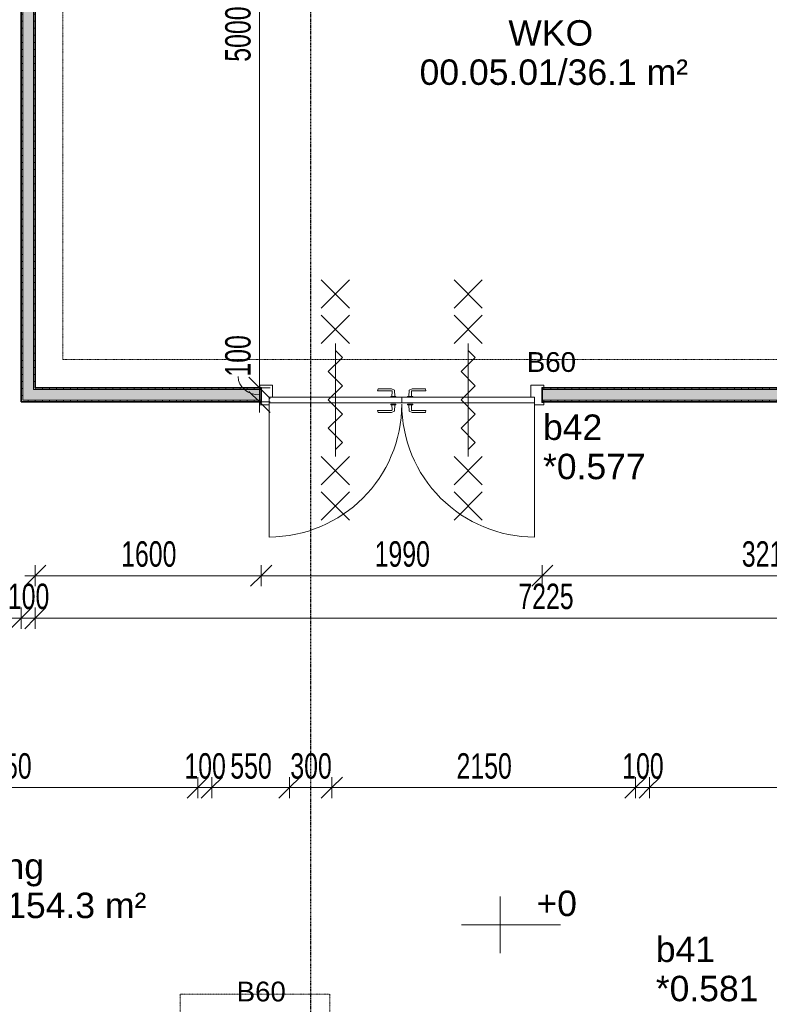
# Model space of a CAD drawing. Header units: millimetres. Extents: x -80560 to 110805, y -11020 to 52719.
# Tile 81 of 152: x 49034 to 54342, y 35387 to 42355. Entities that reach past the tile are written whole.
import ezdxf

# ---------------------------------------------------------------- set-up
doc = ezdxf.new("R2010")
doc.units = ezdxf.units.MM
doc.linetypes.add('CENTER2', pattern=[20, 8, -4, 4, -4])
doc.linetypes.add('DASHDOT2', pattern=[8, 4, -2, 0, -2])
for name, color, linetype, lineweight in [('A-ANNO-DIMS', 211, 'Continuous', 9), ('A-ANNO-DIMS-100', 211, 'Continuous', 9), ('A-ANNO-NOTE', 131, 'Continuous', 18), ('A-AREA-IDEN', 2, 'Continuous', 9), ('A-DETL-GENF', 92, 'Continuous', 18), ('A-DOOR', 31, 'Continuous', 18), ('A-GLAZ', 151, 'Continuous', 18), ('A-GLAZ-IDEN', 152, 'Continuous', 18), ('A-WALL', 113, 'Continuous', 35), ('A-WALL-PATT', 111, 'Continuous', 35), ('G-ANNO-DIMS', 111, 'Continuous', 9), ('I-WALL', 2, 'Continuous', 18), ('S-GRID', 1, 'Continuous', 9)]:
    doc.layers.add(name, color=color, linetype=linetype, lineweight=lineweight)
doc.styles.add('Arial', font='arial.ttf', dxfattribs={"height": 180})
doc.styles.add('Arial_1', font='arial.ttf', dxfattribs={"height": 140})
doc.styles.add('Arial_6', font='arial.ttf', dxfattribs={"width": 0.7, "height": 180})
doc.dimstyles.new('n3o_1_8', dxfattribs={"dimscale": 304.8, "dimtxt": 183.646692, "dimasz": 0.492126, "dimexe": 0.246063, "dimexo": 0.0625, "dimgap": 0.032808, "dimtad": 1, "dimdec": 0, "dimdsep": 46, "dimtxsty": 'Arial_6', "dimblk1": 'OBLIQUE', "dimblk2": 'OBLIQUE', "dimsah": 1, "dimcen": 0.09, "dimdle": 0.246063, "dimazin": 0, "dimtfac": 1, "dimtdec": 4, "dimtix": 1, "dimtmove": 0, "dimatfit": 3, "dimfxl": 0.246063, "dimfxlon": 1, "dimtvp": 1, "dimtolj": 1, "dimtzin": 0, "dimarcsym": 2})
doc.dimstyles.new('n3o_1_8_2', dxfattribs={"dimscale": 304.8, "dimtxt": 183.646692, "dimasz": 0.492126, "dimexe": 0.246063, "dimexo": 0.0625, "dimgap": 0.032808, "dimtad": 1, "dimdec": 0, "dimdsep": 46, "dimtxsty": 'Arial_6', "dimblk1": 'OBLIQUE', "dimblk2": 'OBLIQUE', "dimsah": 1, "dimcen": 0.09, "dimdle": 0.246063, "dimazin": 0, "dimtfac": 1, "dimtdec": 4, "dimtix": 1, "dimtmove": 1, "dimatfit": 3, "dimfxl": 0.246063, "dimfxlon": 1, "dimtvp": 1, "dimtolj": 1, "dimtzin": 0, "dimarcsym": 2})
pattern_1 = [(3e-13, (49044.82, 43794.75), (-2e-13, 50), [])]
pattern_2 = [(90, (52494.82, 39650), (-50, 3e-15), [])]

# ---------------------------------------------------------------- blocks, each defined once
blk = doc.blocks.new('32_n3o_deur_dubbel - 90x139_25_K_930x2_2410x2010_60zs vv_ schopplaat-33397035-DO_00 begane grond')
at = {"layer": 'A-GLAZ'}
for p, q in [((-940, 69.5), (-1005, 69.5)), ((-1005, 69.5), (-1005, 52.5)), ((-1005, 52.5), (-993, 52.5)), ((-993, 52.5), (-993, -52.5)), ((-940, 55.5), (-940, 69.5)), ((-915, -69.5), (-915, 15.5)), ((915, 15.5), (915, -69.5)), ((1005, 69.5), (940, 69.5)), ((940, 69.5), (940, 55.5)), ((993, -52.5), (993, 52.5)), ((993, 52.5), (1005, 52.5)), ((1005, 52.5), (1005, 69.5)), ((-993, -52.5), (-1005, -52.5)), ((-1005, -52.5), (-1005, -69.5)), ((-1005, -69.5), (-915, -69.5)), ((915, -69.5), (1005, -69.5)), ((1005, -52.5), (993, -52.5)), ((1005, -69.5), (1005, -52.5))]:
    blk.add_line(p, q, dxfattribs=at)
blk = doc.blocks.new('30_n3o_deur_dicht - 40mm_draai_60min_zs_LS-31988730-DO_00 begane grond')
at = {"layer": 'A-DOOR'}
for p, q in [((0, 40), (-940, 40)), ((-940, 40), (-940, 0)), ((-940, 0), (0, 0)), ((0, 0), (0, 40))]:
    blk.add_line(p, q, dxfattribs=at)
blk = doc.blocks.new('30_n3o_beslag_deurkruk_met_schild - std-V111-DO_00 begane grond')
at = {"layer": 'A-DOOR'}
for p, q in [((-18.5, 0), (-18.5, -5)), ((18.5, -5), (18.5, 0)), ((-18.5, -5), (18.5, -5)), ((-7.8, -48.4), (-10, -5)), ((12.7, -58), (-7.8, -48.4)), ((10, -5), (8.3, -39.7)), ((108, -58), (12.7, -58)), ((13.3, -45), (111, -45)), ((111, -45), (108, -58))]:
    blk.add_line(p, q, dxfattribs=at)
at = {"layer": 'A-DOOR', "flags": 128}
blk.add_lwpolyline([(8.3, -39.7), (8.6, -41.7), (9.6, -43.4), (11.3, -44.6), (13.3, -45)], dxfattribs=at)
blk = doc.blocks.new('30_n3o_beslag_deurkruk_met_schild - std-V112-DO_00 begane grond')
at = {"layer": 'A-DOOR'}
for p, q in [((18.5, 5), (-18.5, 5)), ((-18.5, 5), (-18.5, 0)), ((-10, 5), (-7.8, 48.4)), ((-7.8, 48.4), (12.7, 58)), ((8.3, 39.7), (10, 5)), ((12.7, 58), (108, 58)), ((111, 45), (13.3, 45)), ((18.5, 0), (18.5, 5)), ((108, 58), (111, 45)), ((-18.5, 0), (18.5, 0))]:
    blk.add_line(p, q, dxfattribs=at)
at = {"layer": 'A-DOOR', "flags": 128}
blk.add_lwpolyline([(13.3, 45), (11.3, 44.6), (9.6, 43.4), (8.6, 41.7), (8.3, 39.7)], dxfattribs=at)
blk = doc.blocks.new('00_n3o_symbool_swingangle - std-28978670-DO_00 begane grond')
at = {"layer": 'A-DOOR'}
blk.add_line((-415, -10), (-415, -950), dxfattribs=at)
blk.add_arc((-415, -10), 940, 270, 0, dxfattribs=at)
blk = doc.blocks.new('30_n3o_deur_dicht - 40mm_draai_60min_zs_RS-31988739-DO_00 begane grond')
at = {"layer": 'A-DOOR'}
for p, q in [((0, 40), (-940, 40)), ((-940, 40), (-940, 0)), ((-940, 0), (0, 0)), ((0, 0), (0, 40))]:
    blk.add_line(p, q, dxfattribs=at)
blk = doc.blocks.new('30_n3o_beslag_deurkruk_met_schild - std-887349-DO_00 begane grond')
at = {"layer": 'A-DOOR'}
for p, q in [((18.5, 5), (-18.5, 5)), ((-18.5, 5), (-18.5, 0)), ((-10, 5), (-7.8, 48.4)), ((-7.8, 48.4), (12.7, 58)), ((8.3, 39.7), (10, 5)), ((12.7, 58), (108, 58)), ((111, 45), (13.3, 45)), ((18.5, 0), (18.5, 5)), ((108, 58), (111, 45))]:
    blk.add_line(p, q, dxfattribs=at)
at = {"layer": 'A-DOOR', "flags": 128}
blk.add_lwpolyline([(13.3, 45), (11.3, 44.6), (9.6, 43.4), (8.6, 41.7), (8.3, 39.7)], dxfattribs=at)
blk = doc.blocks.new('30_n3o_beslag_deurkruk_met_schild - std-875116-DO_00 begane grond')
at = {"layer": 'A-DOOR'}
for p, q in [((18.5, 0), (-18.5, 0)), ((-18.5, 0), (-18.5, -5)), ((18.5, -5), (18.5, 0)), ((-18.5, -5), (18.5, -5)), ((-7.8, -48.4), (-10, -5)), ((12.7, -58), (-7.8, -48.4)), ((10, -5), (8.3, -39.7)), ((108, -58), (12.7, -58)), ((13.3, -45), (111, -45)), ((111, -45), (108, -58))]:
    blk.add_line(p, q, dxfattribs=at)
at = {"layer": 'A-DOOR', "flags": 128}
blk.add_lwpolyline([(8.3, -39.7), (8.6, -41.7), (9.6, -43.4), (11.3, -44.6), (13.3, -45)], dxfattribs=at)
blk = doc.blocks.new('00_n3o_symbool_swingangle - std-31791499-DO_00 begane grond')
at = {"layer": 'A-DOOR'}
blk.add_line((-415, 10), (-415, 950), dxfattribs=at)
blk.add_arc((-415, 10), 940, 360, 90, dxfattribs=at)
blk = doc.blocks.new('01_n3o_symbool_lijn_met_tekst - brandwerend_B60-33385699-DO_00 begane grond')
at = {"layer": 'A-DETL-GENF', "color": 3, "linetype": 'DASHDOT2'}
blk.add_line((0, 0), (2775, 0), dxfattribs=at)
blk = doc.blocks.new('01_n3o_symbool_lijn_met_tekst - brandwerend_B60-34106755-DO_00 begane grond')
at = {"layer": 'A-DETL-GENF', "color": 3, "linetype": 'DASHDOT2'}
blk.add_line((0, 0), (1060, 0), dxfattribs=at)
blk = doc.blocks.new('01_n3o_symbool_lijn_met_tekst - brandwerend_B60-33397361-DO_00 begane grond')
at = {"layer": 'A-DETL-GENF', "color": 3, "linetype": 'DASHDOT2'}
blk.add_line((0, 0), (7850, 0), dxfattribs=at)
blk = doc.blocks.new('01_n3o_symbool_lijn_met_tekst - brandwerend_B60-33397399-DO_00 begane grond')
at = {"layer": 'A-DETL-GENF', "color": 3, "linetype": 'DASHDOT2'}
blk.add_line((0, 0), (6830, 0), dxfattribs=at)
blk = doc.blocks.new('DIMBLOCK215-DO_00 begane grond')
at = {"layer": 'A-ANNO-DIMS-100'}
for p, q in [((47844.8, 38120.8), (47919.8, 38195.8)), ((47844.8, 38195.8), (47844.8, 38045.8)), ((47844.8, 38120.8), (47844.8, 38195.8)), ((49044.8, 38120.8), (49119.8, 38195.8)), ((49044.8, 38195.8), (49044.8, 38045.8)), ((49044.8, 38120.8), (49044.8, 38195.8)), ((47844.8, 38120.8), (47769.8, 38045.8)), ((47844.8, 38120.8), (49044.8, 38120.8)), ((49044.8, 38120.8), (48969.8, 38045.8))]:
    blk.add_line(p, q, dxfattribs=at)
at = {"layer": 'A-ANNO-DIMS-100', "color": 0, "insert": (48252.7, 38364.5), "char_height": 180, "width": 461.094, "attachment_point": 1, "line_spacing_factor": 0.941778, "style": 'Arial_6'}
blk.add_mtext('1200', dxfattribs=at)
blk = doc.blocks.new('_Oblique')
at = {"color": 0, "linetype": 'ByBlock', "lineweight": -2}
blk.add_line((-0.5, -0.5), (0.5, 0.5), dxfattribs=at)
blk = doc.blocks.new('DIMBLOCK216-DO_00 begane grond')
at = {"layer": 'A-ANNO-DIMS-100'}
for p, q in [((49044.8, 38120.8), (49119.8, 38195.8)), ((49044.8, 38195.8), (49044.8, 38045.8)), ((49044.8, 38120.8), (49044.8, 38195.8)), ((49144.8, 38120.8), (49219.8, 38195.8)), ((49144.8, 38195.8), (49144.8, 38045.8)), ((49144.8, 38120.8), (49144.8, 38195.8)), ((49044.8, 38120.8), (48969.8, 38045.8)), ((49044.8, 38120.8), (49144.8, 38120.8)), ((49144.8, 38120.8), (49069.8, 38045.8))]:
    blk.add_line(p, q, dxfattribs=at)
at = {"layer": 'A-ANNO-DIMS-100', "color": 0, "insert": (48950.7, 38364.5), "char_height": 180, "width": 345.821, "attachment_point": 1, "line_spacing_factor": 0.941778, "style": 'Arial_6'}
blk.add_mtext('100', dxfattribs=at)
blk = doc.blocks.new('DIMBLOCK217-DO_00 begane grond')
at = {"layer": 'A-ANNO-DIMS-100'}
for p, q in [((49144.8, 38120.8), (49219.8, 38195.8)), ((49144.8, 38195.8), (49144.8, 38045.8)), ((49144.8, 38120.8), (49144.8, 38195.8)), ((56369.8, 38120.8), (56444.8, 38195.8)), ((56369.8, 38195.8), (56369.8, 38045.8)), ((56369.8, 38120.8), (56369.8, 38195.8)), ((49144.8, 38120.8), (49069.8, 38045.8)), ((49144.8, 38120.8), (56369.8, 38120.8)), ((56369.8, 38120.8), (56294.8, 38045.8))]:
    blk.add_line(p, q, dxfattribs=at)
at = {"layer": 'A-ANNO-DIMS-100', "color": 0, "insert": (52565.2, 38364.5), "char_height": 180, "width": 461.094, "attachment_point": 1, "line_spacing_factor": 0.941778, "style": 'Arial_6'}
blk.add_mtext('7225', dxfattribs=at)
blk = doc.blocks.new('Spot Elevations - default-305554-DO_00 begane grond')
at = {"layer": 'G-ANNO-DIMS'}
for p, q in [((0, 2), (0, -2)), ((4.277, 0), (-2.723, 0))]:
    blk.add_line(p, q, dxfattribs=at)
blk = doc.blocks.new('DIMBLOCK283-DO_00 begane grond')
at = {"layer": 'A-ANNO-DIMS-100'}
for p, q in [((50733, 39750), (50658, 39825)), ((50658, 39750), (50808, 39750)), ((50733, 39750), (50658, 39750)), ((50733, 39650), (50658, 39725)), ((50733, 39575), (50733, 39750)), ((50733, 39750), (50808, 39675)), ((50658, 39650), (50808, 39650)), ((50733, 39650), (50658, 39650)), ((50733, 39650), (50808, 39575))]:
    blk.add_line(p, q, dxfattribs=at)
blk.add_ellipse((50733, 39829.3), major_axis=(151.3, 0), ratio=0.854605, start_param=3.141593, end_param=4.712389, dxfattribs=at)
at = {"layer": 'A-ANNO-DIMS-100', "color": 0, "insert": (50489.3, 39829.3), "char_height": 180, "width": 345.821, "attachment_point": 1, "rotation": 90, "line_spacing_factor": 0.941778, "style": 'Arial_6'}
blk.add_mtext('100', dxfattribs=at)
blk = doc.blocks.new('DIMBLOCK284-DO_00 begane grond')
at = {"layer": 'A-ANNO-DIMS-100'}
for p, q in [((50733, 44750), (50658, 44825)), ((50658, 44750), (50808, 44750)), ((50733, 44750), (50658, 44750)), ((50733, 39750), (50733, 44750)), ((50733, 44750), (50808, 44675)), ((50733, 39750), (50658, 39825)), ((50658, 39750), (50808, 39750)), ((50733, 39750), (50658, 39750)), ((50733, 39750), (50808, 39675))]:
    blk.add_line(p, q, dxfattribs=at)
at = {"layer": 'A-ANNO-DIMS-100', "color": 0, "insert": (50489.3, 42057.9), "char_height": 180, "width": 461.094, "attachment_point": 1, "rotation": 90, "line_spacing_factor": 0.941778, "style": 'Arial_6'}
blk.add_mtext('5000', dxfattribs=at)
blk = doc.blocks.new('DIMBLOCK300-DO_00 begane grond')
at = {"layer": 'A-ANNO-DIMS-100'}
for p, q in [((47544.8, 36920.8), (47619.8, 36995.8)), ((47544.8, 36845.8), (47544.8, 36995.8)), ((50294.8, 36920.8), (50369.8, 36995.8)), ((50294.8, 36845.8), (50294.8, 36995.8)), ((47544.8, 36920.8), (47469.8, 36845.8)), ((47544.8, 36920.8), (50294.8, 36920.8)), ((47544.8, 36920.8), (47544.8, 36845.8)), ((50294.8, 36920.8), (50219.8, 36845.8)), ((50294.8, 36920.8), (50294.8, 36845.8))]:
    blk.add_line(p, q, dxfattribs=at)
at = {"layer": 'A-ANNO-DIMS-100', "color": 0, "insert": (48727.7, 37164.5), "char_height": 180, "width": 461.094, "attachment_point": 1, "line_spacing_factor": 0.941778, "style": 'Arial_6'}
blk.add_mtext('2750', dxfattribs=at)
blk = doc.blocks.new('DIMBLOCK301-DO_00 begane grond')
at = {"layer": 'A-ANNO-DIMS-100'}
for p, q in [((50294.8, 36920.8), (50369.8, 36995.8)), ((50294.8, 36845.8), (50294.8, 36995.8)), ((50394.8, 36920.8), (50469.8, 36995.8)), ((50394.8, 36845.8), (50394.8, 36995.8)), ((50294.8, 36920.8), (50219.8, 36845.8)), ((50294.8, 36920.8), (50394.8, 36920.8)), ((50294.8, 36920.8), (50294.8, 36845.8)), ((50394.8, 36920.8), (50319.8, 36845.8)), ((50394.8, 36920.8), (50394.8, 36845.8))]:
    blk.add_line(p, q, dxfattribs=at)
at = {"layer": 'A-ANNO-DIMS-100', "color": 0, "insert": (50200.7, 37164.5), "char_height": 180, "width": 345.821, "attachment_point": 1, "line_spacing_factor": 0.941778, "style": 'Arial_6'}
blk.add_mtext('100', dxfattribs=at)
blk = doc.blocks.new('DIMBLOCK302-DO_00 begane grond')
at = {"layer": 'A-ANNO-DIMS-100'}
for p, q in [((50394.8, 36920.8), (50469.8, 36995.8)), ((50394.8, 36845.8), (50394.8, 36995.8)), ((50944.8, 36920.8), (51019.8, 36995.8)), ((50944.8, 36845.8), (50944.8, 36995.8)), ((50394.8, 36920.8), (50319.8, 36845.8)), ((50394.8, 36920.8), (50944.8, 36920.8)), ((50394.8, 36920.8), (50394.8, 36845.8)), ((50944.8, 36920.8), (50869.8, 36845.8)), ((50944.8, 36920.8), (50944.8, 36845.8))]:
    blk.add_line(p, q, dxfattribs=at)
at = {"layer": 'A-ANNO-DIMS-100', "color": 0, "insert": (50525.7, 37164.5), "char_height": 180, "width": 345.821, "attachment_point": 1, "line_spacing_factor": 0.941778, "style": 'Arial_6'}
blk.add_mtext('550', dxfattribs=at)
blk = doc.blocks.new('DIMBLOCK303-DO_00 begane grond')
at = {"layer": 'A-ANNO-DIMS-100'}
for p, q in [((50944.8, 36920.8), (51019.8, 36995.8)), ((50944.8, 36845.8), (50944.8, 36995.8)), ((51244.8, 36920.8), (51319.8, 36995.8)), ((51244.8, 36845.8), (51244.8, 36995.8)), ((50944.8, 36920.8), (50869.8, 36845.8)), ((50944.8, 36920.8), (51244.8, 36920.8)), ((50944.8, 36920.8), (50944.8, 36845.8)), ((51244.8, 36920.8), (51169.8, 36845.8)), ((51244.8, 36920.8), (51244.8, 36845.8))]:
    blk.add_line(p, q, dxfattribs=at)
at = {"layer": 'A-ANNO-DIMS-100', "color": 0, "insert": (50950.7, 37164.5), "char_height": 180, "width": 345.821, "attachment_point": 1, "line_spacing_factor": 0.941778, "style": 'Arial_6'}
blk.add_mtext('300', dxfattribs=at)
blk = doc.blocks.new('DIMBLOCK304-DO_00 begane grond')
at = {"layer": 'A-ANNO-DIMS-100'}
for p, q in [((51244.8, 36920.8), (51319.8, 36995.8)), ((51244.8, 36845.8), (51244.8, 36995.8)), ((53394.8, 36920.8), (53469.8, 36995.8)), ((53394.8, 36845.8), (53394.8, 36995.8)), ((51244.8, 36920.8), (51169.8, 36845.8)), ((51244.8, 36920.8), (53394.8, 36920.8)), ((51244.8, 36920.8), (51244.8, 36845.8)), ((53394.8, 36920.8), (53319.8, 36845.8)), ((53394.8, 36920.8), (53394.8, 36845.8))]:
    blk.add_line(p, q, dxfattribs=at)
at = {"layer": 'A-ANNO-DIMS-100', "color": 0, "insert": (52127.7, 37164.5), "char_height": 180, "width": 461.094, "attachment_point": 1, "line_spacing_factor": 0.941778, "style": 'Arial_6'}
blk.add_mtext('2150', dxfattribs=at)
blk = doc.blocks.new('DIMBLOCK305-DO_00 begane grond')
at = {"layer": 'A-ANNO-DIMS-100'}
for p, q in [((53394.8, 36920.8), (53469.8, 36995.8)), ((53394.8, 36845.8), (53394.8, 36995.8)), ((53494.8, 36920.8), (53569.8, 36995.8)), ((53494.8, 36845.8), (53494.8, 36995.8)), ((53394.8, 36920.8), (53319.8, 36845.8)), ((53394.8, 36920.8), (53494.8, 36920.8)), ((53394.8, 36920.8), (53394.8, 36845.8)), ((53494.8, 36920.8), (53419.8, 36845.8)), ((53494.8, 36920.8), (53494.8, 36845.8))]:
    blk.add_line(p, q, dxfattribs=at)
at = {"layer": 'A-ANNO-DIMS-100', "color": 0, "insert": (53300.7, 37164.5), "char_height": 180, "width": 345.821, "attachment_point": 1, "line_spacing_factor": 0.941778, "style": 'Arial_6'}
blk.add_mtext('100', dxfattribs=at)
blk = doc.blocks.new('DIMBLOCK306-DO_00 begane grond')
at = {"layer": 'A-ANNO-DIMS-100'}
for p, q in [((53494.8, 36920.8), (53569.8, 36995.8)), ((53494.8, 36845.8), (53494.8, 36995.8)), ((55944.8, 36920.8), (56019.8, 36995.8)), ((55944.8, 36995.8), (55944.8, 36845.8)), ((55944.8, 36920.8), (55944.8, 36995.8)), ((53494.8, 36920.8), (53419.8, 36845.8)), ((53494.8, 36920.8), (55944.8, 36920.8)), ((53494.8, 36920.8), (53494.8, 36845.8)), ((55944.8, 36920.8), (55869.8, 36845.8))]:
    blk.add_line(p, q, dxfattribs=at)
at = {"layer": 'A-ANNO-DIMS-100', "color": 0, "insert": (54527.7, 37164.5), "char_height": 180, "width": 461.094, "attachment_point": 1, "line_spacing_factor": 0.941778, "style": 'Arial_6'}
blk.add_mtext('2450', dxfattribs=at)
blk = doc.blocks.new('DIMBLOCK331-DO_00 begane grond')
at = {"layer": 'A-ANNO-DIMS-100'}
for p, q in [((49144.8, 38420.8), (49219.8, 38495.8)), ((49144.8, 38495.8), (49144.8, 38345.8)), ((49144.8, 38420.8), (49144.8, 38495.8)), ((50744.8, 38420.8), (50819.8, 38495.8)), ((50744.8, 38495.8), (50744.8, 38345.8)), ((50744.8, 38420.8), (50744.8, 38495.8)), ((49069.8, 38420.8), (50744.8, 38420.8)), ((49144.8, 38420.8), (49069.8, 38345.8)), ((50744.8, 38420.8), (50669.8, 38345.8))]:
    blk.add_line(p, q, dxfattribs=at)
at = {"layer": 'A-ANNO-DIMS-100', "color": 0, "insert": (49752.7, 38664.5), "char_height": 180, "width": 461.094, "attachment_point": 1, "line_spacing_factor": 0.941778, "style": 'Arial_6'}
blk.add_mtext('1600', dxfattribs=at)
blk = doc.blocks.new('DIMBLOCK332-DO_00 begane grond')
at = {"layer": 'A-ANNO-DIMS-100'}
for p, q in [((50744.8, 38420.8), (50819.8, 38495.8)), ((50744.8, 38495.8), (50744.8, 38345.8)), ((50744.8, 38420.8), (50744.8, 38495.8)), ((52734.8, 38420.8), (52809.8, 38495.8)), ((52734.8, 38495.8), (52734.8, 38345.8)), ((52734.8, 38420.8), (52734.8, 38495.8)), ((50744.8, 38420.8), (50669.8, 38345.8)), ((50744.8, 38420.8), (52734.8, 38420.8)), ((52734.8, 38420.8), (52659.8, 38345.8))]:
    blk.add_line(p, q, dxfattribs=at)
at = {"layer": 'A-ANNO-DIMS-100', "color": 0, "insert": (51547.7, 38664.5), "char_height": 180, "width": 461.094, "attachment_point": 1, "line_spacing_factor": 0.941778, "style": 'Arial_6'}
blk.add_mtext('1990', dxfattribs=at)
blk = doc.blocks.new('DIMBLOCK333-DO_00 begane grond')
at = {"layer": 'A-ANNO-DIMS-100'}
for p, q in [((52734.8, 38420.8), (52809.8, 38495.8)), ((52734.8, 38495.8), (52734.8, 38345.8)), ((52734.8, 38420.8), (52734.8, 38495.8)), ((55944.8, 38420.8), (56019.8, 38495.8)), ((55944.8, 38495.8), (55944.8, 38345.8)), ((55944.8, 38420.8), (55944.8, 38495.8)), ((52734.8, 38420.8), (52659.8, 38345.8)), ((52734.8, 38420.8), (56019.8, 38420.8)), ((55944.8, 38420.8), (55869.8, 38345.8))]:
    blk.add_line(p, q, dxfattribs=at)
at = {"layer": 'A-ANNO-DIMS-100', "color": 0, "insert": (54147.7, 38664.5), "char_height": 180, "width": 461.094, "attachment_point": 1, "line_spacing_factor": 0.941778, "style": 'Arial_6'}
blk.add_mtext('3210', dxfattribs=at)

msp = doc.modelspace()

# ---------------------------------------------------------------- hatches: boundary and pattern name
at = {"layer": 'A-WALL-PATT', "lineweight": 18}
h = msp.add_hatch(dxfattribs=at)
h.set_pattern_fill('FP_35', color=256, angle=90, style=0, pattern_type=2)
h.set_pattern_definition(pattern_1)
h.paths.add_polyline_path([(49044.8, 39662.5), (49057.3, 39662.5), (49057.3, 45309), (49044.8, 45309), (49044.8, 39750)], flags=0)
h.paths.add_polyline_path([(49057.3, 47299), (49057.3, 47839.5), (49044.8, 47839.5), (49044.8, 47299)], flags=0)
at = {"layer": 'A-WALL-PATT', "lineweight": 5}
h = msp.add_hatch(color=256, dxfattribs=at)
h.paths.add_polyline_path([(49057.3, 39737.5), (49132.3, 39737.5), (49132.3, 45309), (49057.3, 45309), (49057.3, 39750)], flags=0)
h.paths.add_polyline_path([(49057.3, 47299), (49132.3, 47299), (49132.3, 47839.5), (49057.3, 47839.5), (49057.3, 47581.1)], flags=0)
at = {"layer": 'A-WALL-PATT', "lineweight": 18}
h = msp.add_hatch(dxfattribs=at)
h.set_pattern_fill('FP_35', color=256, angle=90, style=0, pattern_type=2)
h.set_pattern_definition(pattern_1)
h.paths.add_polyline_path([(49132.3, 39750), (49144.8, 39750), (49144.8, 44762.5), (49132.3, 44762.5), (49132.3, 41582.3)], flags=0)
h.paths.add_polyline_path([(49144.8, 44837.5), (49144.8, 45309), (49132.3, 45309), (49132.3, 44837.5)], flags=0)
h.paths.add_polyline_path([(49144.8, 47299), (49144.8, 47839.5), (49132.3, 47839.5), (49132.3, 47299)], flags=0)
at = {"layer": 'A-WALL-PATT', "lineweight": 5}
h = msp.add_hatch(color=256, dxfattribs=at)
h.paths.add_polyline_path([(49057.3, 39662.5), (50744.8, 39662.5), (50744.8, 39737.5), (49057.3, 39737.5)], flags=0)
h.paths.add_polyline_path([(53629.4, 39662.5), (55944.8, 39662.5), (55944.8, 39737.5), (52734.8, 39737.5), (52734.8, 39662.5)], flags=0)
at = {"layer": 'A-WALL-PATT', "lineweight": 18}
h = msp.add_hatch(dxfattribs=at)
h.set_pattern_fill('FP_123', color=256, angle=90, style=0, pattern_type=2)
h.set_pattern_definition(pattern_2)
h.paths.add_polyline_path([(53629.4, 39737.5), (55944.8, 39737.5), (55944.8, 39750), (52734.8, 39750), (52734.8, 39737.5)], flags=0)
h.paths.add_polyline_path([(49132.3, 39737.5), (50744.8, 39737.5), (50744.8, 39750), (49132.3, 39750)], flags=0)
h = msp.add_hatch(dxfattribs=at)
h.set_pattern_fill('FP_123', color=256, angle=90, style=0, pattern_type=2)
h.set_pattern_definition(pattern_2)
h.paths.add_polyline_path([(53629.4, 39650), (55944.8, 39650), (55944.8, 39662.5), (52734.8, 39662.5), (52734.8, 39650)], flags=0)
h.paths.add_polyline_path([(49044.8, 39650), (50744.8, 39650), (50744.8, 39662.5), (49044.8, 39662.5)], flags=0)

# ---------------------------------------------------------------- linework, layer by layer
at = {"layer": 'A-ANNO-NOTE', "lineweight": 9}
for p, q in [((51369.8, 40514.5), (51169.8, 40314.5)), ((51169.8, 40514.5), (51369.8, 40314.5)), ((52309.8, 40514.5), (52109.8, 40314.5)), ((52109.8, 40514.5), (52309.8, 40314.5)), ((51369.8, 40264.5), (51169.8, 40064.5)), ((51169.8, 40264.5), (51369.8, 40064.5)), ((52309.8, 40264.5), (52109.8, 40064.5)), ((52109.8, 40264.5), (52309.8, 40064.5)), ((51269.8, 40064.5), (51269.8, 39264.5)), ((51269.8, 40064.5), (51269.8, 39264.5)), ((51319.9, 39964.8), (51269.8, 40014.8)), ((52209.8, 40064.5), (52209.8, 39264.5)), ((52209.8, 40064.5), (52209.8, 39264.5)), ((52259.9, 39964.8), (52209.8, 40014.8)), ((51219.8, 39864.7), (51319.9, 39964.8)), ((52159.8, 39864.7), (52259.9, 39964.8)), ((51319.9, 39764.6), (51219.8, 39864.7)), ((52259.9, 39764.6), (52159.8, 39864.7)), ((51219.8, 39664.5), (51319.9, 39764.6)), ((52159.8, 39664.5), (52259.9, 39764.6)), ((51219.8, 39664.5), (51319.9, 39564.4)), ((52159.8, 39664.5), (52259.9, 39564.4)), ((51319.9, 39564.4), (51219.8, 39464.3)), ((52259.9, 39564.4), (52159.8, 39464.3)), ((51219.8, 39464.3), (51319.9, 39364.2)), ((52159.8, 39464.3), (52259.9, 39364.2)), ((51319.9, 39364.2), (51269.8, 39314.2)), ((52259.9, 39364.2), (52209.8, 39314.2)), ((51369.8, 39064.5), (51169.8, 39264.5)), ((51169.8, 39064.5), (51369.8, 39264.5)), ((52309.8, 39064.5), (52109.8, 39264.5)), ((52109.8, 39064.5), (52309.8, 39264.5)), ((51369.8, 38814.5), (51169.8, 39014.5)), ((51169.8, 38814.5), (51369.8, 39014.5)), ((52309.8, 38814.5), (52109.8, 39014.5)), ((52109.8, 38814.5), (52309.8, 39014.5))]:
    msp.add_line(p, q, dxfattribs=at)
at = {"layer": 'A-WALL', "lineweight": 18}
for p, q in [((49057.3, 45309), (49057.3, 39662.5)), ((49132.3, 44762.5), (49132.3, 39737.5)), ((49132.3, 39737.5), (50744.8, 39737.5)), ((52734.8, 39737.5), (55944.8, 39737.5)), ((49057.3, 39662.5), (50744.8, 39662.5)), ((52734.8, 39662.5), (55944.8, 39662.5))]:
    msp.add_line(p, q, dxfattribs=at)
at = {"layer": 'I-WALL', "lineweight": 35}
for p, q in [((49044.8, 45309), (49044.8, 39650)), ((49144.8, 39750), (49144.8, 44750)), ((50744.8, 39750), (49144.8, 39750)), ((50744.8, 39650), (50744.8, 39750)), ((56369.8, 39750), (52734.8, 39750)), ((52734.8, 39750), (52734.8, 39650)), ((49044.8, 39650), (50744.8, 39650)), ((52734.8, 39650), (55944.8, 39650))]:
    msp.add_line(p, q, dxfattribs=at)
at = {"layer": 'S-GRID', "linetype": 'CENTER2', "lineweight": 25}
msp.add_line((51094.8, 4383.3), (51094.8, 52119.1), dxfattribs=at)

# ---------------------------------------------------------------- block references
at = {"layer": 'A-DETL-GENF', "color": 3, "linetype": 'DASHDOT2', "rotation": 90}
for name, p in [('01_n3o_symbool_lijn_met_tekst - brandwerend_B60-33397361-DO_00 begane grond', (49339.8, 39950)), ('01_n3o_symbool_lijn_met_tekst - brandwerend_B60-33385699-DO_00 begane grond', (50169.8, 32685)), ('01_n3o_symbool_lijn_met_tekst - brandwerend_B60-33385699-DO_00 begane grond', (51229.8, 32685))]:
    msp.add_blockref(name, p, dxfattribs=at)
at = {"layer": 'A-DETL-GENF', "color": 3, "linetype": 'DASHDOT2'}
for name, p in [('01_n3o_symbool_lijn_met_tekst - brandwerend_B60-33397399-DO_00 begane grond', (49339.8, 39950)), ('01_n3o_symbool_lijn_met_tekst - brandwerend_B60-34106755-DO_00 begane grond', (50169.8, 35460))]:
    msp.add_blockref(name, p, dxfattribs=at)
at = {"layer": 'A-DOOR', "rotation": 180}
for name, p in [('30_n3o_beslag_deurkruk_met_schild - std-V111-DO_00 begane grond', (51679.8, 39684.5)), ('30_n3o_deur_dicht - 40mm_draai_60min_zs_LS-31988730-DO_00 begane grond', (50799.8, 39684.5)), ('30_n3o_deur_dicht - 40mm_draai_60min_zs_RS-31988739-DO_00 begane grond', (51739.8, 39684.5)), ('30_n3o_beslag_deurkruk_met_schild - std-V112-DO_00 begane grond', (51679.8, 39634.5)), ('00_n3o_symbool_swingangle - std-31791499-DO_00 begane grond', (52264.8, 39644.5))]:
    msp.add_blockref(name, p, dxfattribs=at)
at = {"layer": 'A-DOOR'}
for name, p in [('30_n3o_beslag_deurkruk_met_schild - std-887349-DO_00 begane grond', (51799.8, 39684.5)), ('00_n3o_symbool_swingangle - std-28978670-DO_00 begane grond', (51214.8, 39644.5)), ('30_n3o_beslag_deurkruk_met_schild - std-875116-DO_00 begane grond', (51799.8, 39634.5))]:
    msp.add_blockref(name, p, dxfattribs=at)
at = {"layer": 'A-GLAZ', "rotation": 180}
msp.add_blockref('32_n3o_deur_dubbel - 90x139_25_K_930x2_2410x2010_60zs vv_ schopplaat-33397035-DO_00 begane grond', (51739.8, 39700), dxfattribs=at)
at = {"layer": 'G-ANNO-DIMS', "xscale": 99.99999999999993, "yscale": 99.99999999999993, "zscale": 99.99999999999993}
msp.add_blockref('Spot Elevations - default-305554-DO_00 begane grond', (52436, 35949.8), dxfattribs=at)

# ---------------------------------------------------------------- texts
at = {"layer": 'A-ANNO-NOTE', "color": 3, "linetype": 'DASHDOT2', "char_height": 140, "width": 408.861, "attachment_point": 1, "style": 'Arial_1'}
for insert in [(52625.6, 40002.8), (50570.6, 35548)]:
    msp.add_mtext('B60', dxfattribs=dict(at, insert=insert))
at = {"layer": 'A-AREA-IDEN', "char_height": 180, "attachment_point": 1, "style": 'Arial'}
for s, insert, width in [('WKO', (52494.4, 42352), 737.552), ('00.05.01/36.1 m²', (51866, 42074.2), 2260.759), ('Gang', (48591.6, 36455.2), 729.536), ('00.01.00/154.3 m²', (47890.4, 36177.4), 2429.113)]:
    msp.add_mtext(s, dxfattribs=dict(at, insert=insert, width=width))
at = {"layer": 'A-GLAZ-IDEN', "lineweight": 9, "char_height": 180, "attachment_point": 1, "style": 'Arial'}
for s, insert, width in [('b42', (52740, 39561.5), 505.063), ('*0.577', (52740, 39283.7), 865.822), ('b41', (53538.7, 35867.1), 505.063), ('*0.581', (53538.7, 35589.3), 865.822)]:
    msp.add_mtext(s, dxfattribs=dict(at, insert=insert, width=width))
at = {"layer": 'G-ANNO-DIMS', "insert": (52693.7, 36191.9), "char_height": 180, "width": 341.564, "attachment_point": 1, "line_spacing_factor": 0.941778, "style": 'Arial'}
msp.add_mtext('+0', dxfattribs=at)

# ---------------------------------------------------------------- dimensions: what is measured, and where the dimension line sits
at = {"layer": 'A-ANNO-DIMS'}
dim = msp.add_linear_dim(base=(50733, 44750), p1=(50658, 39750), p2=(50658, 44750), angle=90, dimstyle='n3o_1_8', override={"dimpost": '<>', "dimfxl": 5000}, dxfattribs=at)
dim.commit()
dim.dimension.update_dxf_attribs({"geometry": 'DIMBLOCK284-DO_00 begane grond', "text_midpoint": (50631.1, 42250)})
dim = msp.add_linear_dim(base=(50733, 39750), p1=(50658, 39650), p2=(50658, 39750), angle=90, dimstyle='n3o_1_8_2', override={"dimpost": '<>', "dimfxl": 100}, dxfattribs=at)
dim.commit()
dim.dimension.update_dxf_attribs({"geometry": 'DIMBLOCK283-DO_00 begane grond', "text_midpoint": (50609.3, 40002.2), "dimtype": 160, "text_rotation": 90})
for base, p1, p2, override, picture, middle in [((50744.8, 38420.8), (49144.8, 38495.8), (50744.8, 38495.8), {"dimpost": '<>', "dimfxl": 1600}, 'DIMBLOCK331-DO_00 begane grond', (49944.8, 38522.7)), ((52734.8, 38420.8), (50744.8, 38495.8), (52734.8, 38495.8), {"dimpost": '<>', "dimfxl": 1990}, 'DIMBLOCK332-DO_00 begane grond', (51739.8, 38522.7)), ((55944.8, 38420.8), (52734.8, 38495.8), (55944.8, 38495.8), {"dimpost": '<>', "dimfxl": 3210}, 'DIMBLOCK333-DO_00 begane grond', (54339.8, 38522.8)), ((49044.8, 38120.8), (47844.8, 38195.8), (49044.8, 38195.8), {"dimpost": '<>', "dimfxl": 1200}, 'DIMBLOCK215-DO_00 begane grond', (48444.8, 38222.7)), ((49144.8, 38120.8), (49044.8, 38195.8), (49144.8, 38195.8), {"dimpost": '<>', "dimfxl": 100}, 'DIMBLOCK216-DO_00 begane grond', (49094.8, 38222.7)), ((56369.8, 38120.8), (49144.8, 38195.8), (56369.8, 38195.8), {"dimpost": '<>', "dimfxl": 7225}, 'DIMBLOCK217-DO_00 begane grond', (52757.3, 38222.7)), ((50294.8, 36920.8), (47544.8, 36845.8), (50294.8, 36845.8), {"dimpost": '<>', "dimfxl": 2750}, 'DIMBLOCK300-DO_00 begane grond', (48919.8, 37022.7)), ((50394.8, 36920.8), (50294.8, 36845.8), (50394.8, 36845.8), {"dimpost": '<>', "dimfxl": 100}, 'DIMBLOCK301-DO_00 begane grond', (50344.8, 37022.7)), ((50944.8, 36920.8), (50394.8, 36845.8), (50944.8, 36845.8), {"dimpost": '<>', "dimfxl": 550}, 'DIMBLOCK302-DO_00 begane grond', (50669.8, 37022.7)), ((51244.8, 36920.8), (50944.8, 36845.8), (51244.8, 36845.8), {"dimpost": '<>', "dimfxl": 300}, 'DIMBLOCK303-DO_00 begane grond', (51094.8, 37022.8)), ((53394.8, 36920.8), (51244.8, 36845.8), (53394.8, 36845.8), {"dimpost": '<>', "dimfxl": 2150}, 'DIMBLOCK304-DO_00 begane grond', (52319.8, 37022.7)), ((53494.8, 36920.8), (53394.8, 36845.8), (53494.8, 36845.8), {"dimpost": '<>', "dimfxl": 100}, 'DIMBLOCK305-DO_00 begane grond', (53444.8, 37022.7)), ((55944.8, 36920.8), (53494.8, 36845.8), (55944.8, 36995.8), {"dimpost": '<>', "dimfxl": 2454.587542}, 'DIMBLOCK306-DO_00 begane grond', (54719.8, 37022.7))]:
    dim = msp.add_linear_dim(base=base, p1=p1, p2=p2, dimstyle='n3o_1_8', override=override, dxfattribs=at)
    dim.commit()
    dim.dimension.update_dxf_attribs({"geometry": picture, "text_midpoint": middle})

doc.saveas('drawing.dxf')
